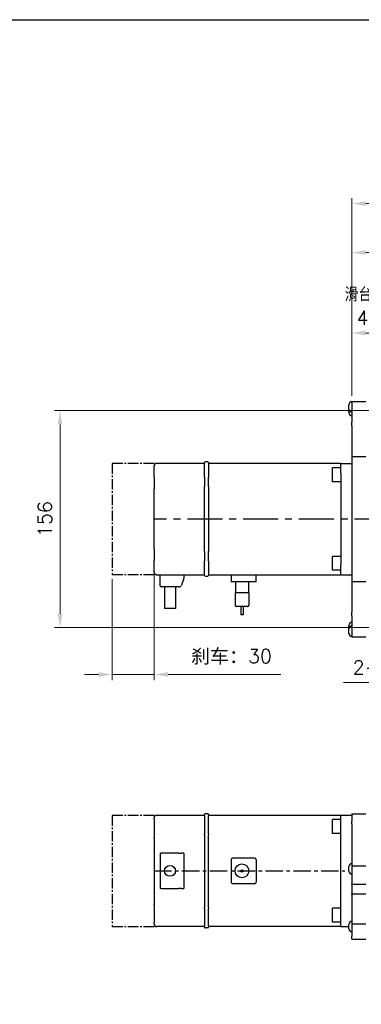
# Model space of a CAD drawing. Header units: millimetres. Extents: x 2163 to 8256, y 0 to 2680.
# Tile 13 of 47: x 2655 to 2900, y 1973 to 2680. Entities that reach past the tile are written whole.
import ezdxf

# ---------------------------------------------------------------- set-up
doc = ezdxf.new("R2010")
doc.units = ezdxf.units.MM
doc.linetypes.add('CENTER2', pattern=[1.125, 0.75, -0.125, 0.125, -0.125])
doc.linetypes.add('CENTERX2', pattern=[4, 2.5, -0.5, 0.5, -0.5])
doc.layers.add('AM_0', color=7, linetype='Continuous', lineweight=50)
doc.layers.add('可見 (ISO)', color=7, linetype='Continuous', lineweight=25)
doc.styles.add('尺寸標註', font='romans.shx', dxfattribs={"bigfont": 'CHINESET.SHX'})
doc.dimstyles.new('CNS4~1$0', dxfattribs={"dimtxt": 10, "dimasz": 10, "dimexe": 4, "dimexo": 4, "dimgap": 6, "dimtad": 1, "dimtoh": 1, "dimdsep": 46, "dimtxsty": '尺寸標註', "dimcen": 0, "dimclrd": 2, "dimclre": 2, "dimclrt": 3, "dimadec": 0, "dimazin": 2, "dimtp": 0.1, "dimtm": 0.1, "dimtfac": 0.71, "dimtmove": 0, "dimatfit": 0, "dimfxl": 4, "dimlwd": 13, "dimlwe": 13, "dimarcsym": 0})
doc.dimstyles.new('CNS4~1$3', dxfattribs={"dimtxt": 10, "dimasz": 10, "dimexe": 4, "dimexo": 4, "dimgap": 6, "dimtad": 1, "dimtoh": 1, "dimdsep": 46, "dimtxsty": '尺寸標註', "dimcen": 0, "dimclrd": 2, "dimclre": 2, "dimclrt": 3, "dimadec": 0, "dimazin": 2, "dimtp": 0.1, "dimtm": 0.1, "dimtfac": 0.71, "dimtmove": 0, "dimatfit": 0, "dimfxl": 4, "dimlwd": 13, "dimlwe": 13, "dimarcsym": 0})

# ---------------------------------------------------------------- blocks, each defined once
blk = doc.blocks.new('*D142')
at = {"color": 2, "lineweight": 13, "transparency": 16777216}
for p, q in [((2893.1, 2410.06), (2893.1, 2459.15)), ((2932.6, 2455.15), (2903.1, 2455.15)), ((2942.6, 2410.06), (2942.6, 2459.15))]:
    blk.add_line(p, q, dxfattribs=at)
at = {"color": 2, "transparency": 16777216}
for points in [[(2903.1, 2456.81), (2903.1, 2453.48), (2893.1, 2455.15)], [(2932.6, 2456.81), (2932.6, 2453.48), (2942.6, 2455.15)]]:
    blk.add_solid(points, dxfattribs=at)
at = {"layer": 'Defpoints', "color": 0, "transparency": 16777216}
for p in [(2893.1, 2455.15), (2893.1, 2406.06), (2942.6, 2406.06)]:
    blk.add_point(p, dxfattribs=at)
at = {"color": 3, "transparency": 16777216, "insert": (2917.85, 2474.48), "char_height": 10, "attachment_point": 5, "style": '尺寸標註'}
blk.add_mtext('滑台機械極限\\P49.5{}{\\H0.71x;\\C3;%%p1}', dxfattribs=at)
blk = doc.blocks.new('*D152')
at = {"color": 2, "lineweight": 13, "transparency": 16777216}
for p, q in [((2948.6, 2399.56), (2679.6, 2399.56)), ((2683.6, 2389.56), (2683.6, 2253.56)), ((2948.6, 2243.56), (2679.6, 2243.56))]:
    blk.add_line(p, q, dxfattribs=at)
at = {"color": 2, "transparency": 16777216}
for points in [[(2681.94, 2389.56), (2685.27, 2389.56), (2683.6, 2399.56)], [(2681.94, 2253.56), (2685.27, 2253.56), (2683.6, 2243.56)]]:
    blk.add_solid(points, dxfattribs=at)
at = {"layer": 'Defpoints', "color": 0, "transparency": 16777216}
for p in [(2952.6, 2399.56), (2683.6, 2243.56), (2952.6, 2243.56)]:
    blk.add_point(p, dxfattribs=at)
at = {"color": 3, "transparency": 16777216, "insert": (2672.6, 2321.56), "char_height": 10, "attachment_point": 5, "rotation": 90, "style": '尺寸標註'}
blk.add_mtext('156', dxfattribs=at)
blk = doc.blocks.new('*D143')
at = {"color": 2, "lineweight": 13, "transparency": 16777216}
for p, q in [((3036.34, 2253.18), (3043.07, 2260.58)), ((3029.62, 2245.78), (3025.58, 2241.34)), ((3018.85, 2233.95), (2991.69, 2204.08)), ((2991.69, 2204.08), (2887.12, 2204.08))]:
    blk.add_line(p, q, dxfattribs=at)
at = {"color": 2, "transparency": 16777216}
for points in [[(3035.11, 2254.3), (3037.58, 2252.06), (3029.62, 2245.78)], [(3017.62, 2235.07), (3020.08, 2232.82), (3025.58, 2241.34)]]:
    blk.add_solid(points, dxfattribs=at)
at = {"layer": 'Defpoints', "color": 0, "transparency": 16777216}
for p in [(3029.62, 2245.78), (3025.58, 2241.34)]:
    blk.add_point(p, dxfattribs=at)
at = {"color": 3, "transparency": 16777216, "insert": (2936.4, 2215.08), "char_height": 10, "attachment_point": 5, "style": '尺寸標註'}
blk.add_mtext('2-∅6{\\Famgdt;x}15{}{\\C2; H7}', dxfattribs=at)
blk = doc.blocks.new('*D154')
at = {"color": 2, "lineweight": 13, "transparency": 16777216}
for p, q in [((2893.1, 2410.06), (2893.1, 2516.96)), ((2903.1, 2512.96), (3017.6, 2512.96)), ((3027.6, 2414.64), (3027.6, 2516.96))]:
    blk.add_line(p, q, dxfattribs=at)
at = {"color": 2, "transparency": 16777216}
for points in [[(2903.1, 2514.62), (2903.1, 2511.29), (2893.1, 2512.96)], [(3017.6, 2514.62), (3017.6, 2511.29), (3027.6, 2512.96)]]:
    blk.add_solid(points, dxfattribs=at)
at = {"layer": 'Defpoints', "color": 0, "transparency": 16777216}
for p in [(3027.6, 2512.96), (2893.1, 2406.06), (3027.6, 2410.64)]:
    blk.add_point(p, dxfattribs=at)
at = {"color": 3, "transparency": 16777216, "insert": (2956.19, 2523.96), "char_height": 10, "attachment_point": 5, "style": '尺寸標註'}
blk.add_mtext('滑台原點  134.5', dxfattribs=at)
blk = doc.blocks.new('*D145')
at = {"layer": 'AM_0', "color": 2, "lineweight": 13, "transparency": 16777216}
for p, q in [((2893.1, 2410.06), (2893.1, 2552.06)), ((3350.1, 2548.06), (2903.1, 2548.06)), ((3360.1, 2325.56), (3360.1, 2552.06))]:
    blk.add_line(p, q, dxfattribs=at)
at = {"layer": 'AM_0', "color": 2, "transparency": 16777216}
for points in [[(2903.1, 2549.73), (2903.1, 2546.39), (2893.1, 2548.06)], [(3350.1, 2549.73), (3350.1, 2546.39), (3360.1, 2548.06)]]:
    blk.add_solid(points, dxfattribs=at)
at = {"layer": 'Defpoints', "color": 0, "transparency": 16777216}
for p in [(2893.1, 2548.06), (2893.1, 2406.06), (3360.1, 2321.56)]:
    blk.add_point(p, dxfattribs=at)
at = {"layer": 'AM_0', "color": 3, "transparency": 16777216, "insert": (3128.36, 2559.06), "char_height": 10, "attachment_point": 5, "style": '尺寸標註'}
blk.add_mtext('L', dxfattribs=at)
blk = doc.blocks.new('*D180')
at = {"color": 2, "lineweight": 13, "transparency": 16777216}
for p, q in [((2721.1, 2278.47), (2721.1, 2205.93)), ((2751.1, 2283.7), (2751.1, 2205.93)), ((2711.1, 2209.93), (2701.1, 2209.93)), ((2721.1, 2209.93), (2751.1, 2209.93)), ((2761.1, 2209.93), (2842.19, 2209.93))]:
    blk.add_line(p, q, dxfattribs=at)
at = {"color": 2, "transparency": 16777216}
for points in [[(2711.1, 2211.6), (2711.1, 2208.27), (2721.1, 2209.93)], [(2761.1, 2211.6), (2761.1, 2208.27), (2751.1, 2209.93)]]:
    blk.add_solid(points, dxfattribs=at)
at = {"layer": 'Defpoints', "color": 0, "transparency": 16777216}
for p in [(2751.1, 2287.7), (2721.1, 2282.47), (2751.1, 2209.93)]:
    blk.add_point(p, dxfattribs=at)
at = {"color": 3, "transparency": 16777216, "insert": (2806.65, 2222.53), "char_height": 10, "attachment_point": 5, "style": '尺寸標註'}
blk.add_mtext('{\\fSimSun|b0|i0|c134|p2;刹车：\\Fromans,chineset|c134;30}', dxfattribs=at)

msp = doc.modelspace()

# ---------------------------------------------------------------- linework, layer by layer
at = {"color": 4, "linetype": 'CENTER2', "ltscale": 10}
for p, q in [((2751.098, 2361.563), (2721.098, 2361.563)), ((2721.098, 2361.563), (2721.098, 2281.563)), ((2751.098, 2281.563), (2721.098, 2281.563)), ((2751.098, 2108.736), (2721.098, 2108.736)), ((2721.098, 2108.736), (2721.098, 2028.736)), ((2751.098, 2028.736), (2721.098, 2028.736))]:
    msp.add_line(p, q, dxfattribs=at)
at = {"color": 4, "linetype": 'CENTERX2', "ltscale": 10}
msp.add_line((3360.098, 2321.563), (2751.098, 2321.563), dxfattribs=at)
at = {"color": 4, "linetype": 'CENTERX2', "ltscale": 5}
msp.add_line((2751.098, 2068.91), (2888.098, 2068.91), dxfattribs=at)
at = {"color": 5}
msp.add_lwpolyline([(2163.122, 2680.163), (3995.387, 2680.163), (3995.387, 0), (2163.122, 0)], close=True, dxfattribs=at)
at = {"layer": '可見 (ISO)'}
for p, q in [((2893.098, 2406.063), (2893.098, 2391.145)), ((2893.098, 2406.063), (2903.098, 2406.063)), ((2890.898, 2400.463), (2890.898, 2403.663)), ((2890.898, 2397.963), (2890.898, 2400.463)), ((2893.098, 2388.485), (2893.098, 2391.145)), ((2893.098, 2388.485), (2893.098, 2366.452)), ((2787.398, 2351.741), (2787.398, 2362.063)), ((2789.598, 2362.563), (2787.898, 2362.563)), ((2790.098, 2362.063), (2790.098, 2351.741)), ((2893.098, 2366.452), (2893.098, 2276.674)), ((2893.098, 2366.452), (2903.098, 2366.452)), ((2751.098, 2351.295), (2751.098, 2359.563)), ((2787.398, 2361.563), (2753.098, 2361.563)), ((2885.098, 2361.563), (2790.098, 2361.563)), ((2879.098, 2348.383), (2879.098, 2358.383)), ((2885.098, 2358.383), (2879.098, 2358.383)), ((2885.098, 2361.563), (2893.098, 2361.563)), ((2885.098, 2354.563), (2885.098, 2361.563)), ((2751.098, 2351.295), (2751.098, 2348.787)), ((2751.098, 2348.787), (2751.098, 2343.271)), ((2787.398, 2351.741), (2787.398, 2350.906)), ((2787.398, 2350.906), (2787.398, 2344.896)), ((2790.098, 2350.906), (2790.098, 2351.741)), ((2790.098, 2344.896), (2790.098, 2350.906)), ((2885.098, 2348.383), (2879.098, 2348.383)), ((2885.098, 2354.563), (2885.098, 2321.563)), ((2751.098, 2299.855), (2751.098, 2343.271)), ((2787.398, 2298.231), (2787.398, 2344.896)), ((2790.098, 2344.896), (2790.098, 2298.231)), ((2885.098, 2321.563), (2885.098, 2288.563)), ((2751.098, 2299.855), (2751.098, 2294.34)), ((2787.398, 2298.231), (2787.398, 2292.22)), ((2790.098, 2292.22), (2790.098, 2298.231)), ((2751.098, 2294.34), (2751.098, 2291.832)), ((2751.098, 2283.563), (2751.098, 2291.832)), ((2787.398, 2292.22), (2787.398, 2291.385)), ((2787.398, 2281.063), (2787.398, 2291.385)), ((2790.098, 2291.385), (2790.098, 2292.22)), ((2790.098, 2291.385), (2790.098, 2281.063)), ((2879.098, 2284.743), (2879.098, 2294.743)), ((2885.098, 2294.743), (2879.098, 2294.743)), ((2885.098, 2284.743), (2879.098, 2284.743)), ((2885.098, 2281.563), (2885.098, 2288.563)), ((2753.098, 2281.563), (2787.398, 2281.563)), ((2755.368, 2273.663), (2755.368, 2281.563)), ((2772.518, 2279.047), (2770.747, 2274.179)), ((2772.518, 2281.563), (2772.518, 2279.047)), ((2787.898, 2280.563), (2789.598, 2280.563)), ((2790.098, 2281.563), (2885.098, 2281.563)), ((2806.398, 2281.563), (2806.398, 2276.463)), ((2824.398, 2276.463), (2824.398, 2281.563)), ((2885.098, 2281.563), (2885.098, 2281.563)), ((2885.098, 2281.563), (2893.098, 2281.563)), ((2768.867, 2272.863), (2756.168, 2272.863)), ((2758.617, 2272.863), (2758.617, 2257.411)), ((2766.417, 2272.863), (2766.417, 2257.411)), ((2807.398, 2276.463), (2806.398, 2276.463)), ((2823.398, 2276.463), (2807.398, 2276.463)), ((2809.62, 2276.463), (2809.62, 2268.663)), ((2818.775, 2276.463), (2818.775, 2268.663)), ((2824.398, 2276.463), (2823.398, 2276.463)), ((2893.098, 2276.674), (2893.098, 2254.641)), ((2893.098, 2276.674), (2903.098, 2276.674)), ((2819.148, 2268.663), (2809.248, 2268.663)), ((2809.248, 2268.663), (2809.248, 2259.663)), ((2819.148, 2268.663), (2819.148, 2259.663)), ((2766.417, 2257.411), (2758.617, 2257.411)), ((2818.148, 2258.663), (2810.248, 2258.663)), ((2813.348, 2258.663), (2813.348, 2252.663)), ((2815.048, 2258.663), (2815.048, 2252.663)), ((2815.048, 2252.663), (2813.348, 2252.663)), ((2893.098, 2251.982), (2893.098, 2254.641)), ((2893.098, 2251.982), (2893.098, 2237.063)), ((2890.898, 2242.663), (2890.898, 2245.163)), ((2890.898, 2239.463), (2890.898, 2242.663)), ((2893.098, 2237.063), (2903.098, 2237.063)), ((2753.098, 2108.91), (2787.398, 2108.91)), ((2787.398, 2108.402), (2787.398, 2109.41)), ((2787.398, 2108.402), (2787.398, 2096.079)), ((2789.598, 2109.91), (2787.898, 2109.91)), ((2790.098, 2109.41), (2790.098, 2108.402)), ((2790.098, 2108.91), (2885.098, 2108.91)), ((2790.098, 2096.079), (2790.098, 2108.402)), ((2885.098, 2101.91), (2885.098, 2108.91)), ((2885.098, 2108.91), (2893.098, 2108.91)), ((2893.098, 2109.91), (2893.098, 2104.691)), ((2893.098, 2109.91), (2903.098, 2109.91)), ((2751.098, 2106.029), (2751.098, 2106.91)), ((2751.098, 2106.029), (2751.098, 2094.721)), ((2879.098, 2095.729), (2879.098, 2105.729)), ((2885.098, 2105.729), (2879.098, 2105.729)), ((2885.098, 2093.834), (2885.098, 2101.91)), ((2893.098, 2102.58), (2893.098, 2104.691)), ((2893.098, 2102.58), (2893.098, 2072.576)), ((2751.098, 2094.721), (2751.098, 2093.042)), ((2751.098, 2092.447), (2751.098, 2093.042)), ((2787.398, 2096.079), (2787.398, 2095.519)), ((2787.398, 2094.747), (2787.398, 2095.519)), ((2787.398, 2094.747), (2787.398, 2042.724)), ((2790.098, 2095.519), (2790.098, 2096.079)), ((2790.098, 2095.519), (2790.098, 2094.747)), ((2790.098, 2042.724), (2790.098, 2094.747)), ((2885.098, 2095.729), (2879.098, 2095.729)), ((2885.098, 2093.834), (2885.098, 2093.829)), ((2885.098, 2043.643), (2885.098, 2093.829)), ((2751.098, 2092.447), (2751.098, 2045.024)), ((2755.368, 2081.51), (2756.168, 2081.51)), ((2755.368, 2081.51), (2755.368, 2056.31)), ((2768.867, 2081.51), (2756.168, 2081.51)), ((2768.867, 2081.51), (2770.747, 2081.51)), ((2772.518, 2081.51), (2770.747, 2081.51)), ((2772.518, 2081.51), (2772.518, 2056.31)), ((2806.398, 2076.91), (2806.398, 2060.91)), ((2823.398, 2077.91), (2807.398, 2077.91)), ((2824.398, 2076.91), (2824.398, 2060.91)), ((2890.898, 2068.81), (2890.898, 2072.01)), ((2893.098, 2072.576), (2893.098, 2059.91)), ((2893.098, 2072.576), (2903.098, 2072.576)), ((2807.398, 2059.91), (2823.398, 2059.91)), ((2893.098, 2059.41), (2893.098, 2059.91)), ((2893.098, 2059.41), (2893.098, 2052.41)), ((2893.098, 2059.41), (2903.098, 2059.41)), ((2756.168, 2056.31), (2755.368, 2056.31)), ((2756.168, 2056.31), (2768.867, 2056.31)), ((2770.747, 2056.31), (2768.867, 2056.31)), ((2770.747, 2056.31), (2772.518, 2056.31)), ((2893.098, 2051.91), (2893.098, 2052.41)), ((2893.098, 2052.41), (2903.098, 2052.41)), ((2893.098, 2051.91), (2893.098, 2030.991)), ((2751.098, 2044.418), (2751.098, 2045.024)), ((2751.098, 2044.418), (2751.098, 2042.739)), ((2885.098, 2043.643), (2885.098, 2043.637)), ((2885.098, 2035.91), (2885.098, 2043.637)), ((2751.098, 2042.739), (2751.098, 2031.79)), ((2787.398, 2041.941), (2787.398, 2042.724)), ((2787.398, 2041.941), (2787.398, 2041.382)), ((2787.398, 2041.382), (2787.398, 2029.418)), ((2790.098, 2042.724), (2790.098, 2041.941)), ((2790.098, 2041.382), (2790.098, 2041.941)), ((2790.098, 2029.418), (2790.098, 2041.382)), ((2879.098, 2032.09), (2879.098, 2042.09)), ((2885.098, 2042.09), (2879.098, 2042.09)), ((2751.098, 2030.91), (2751.098, 2031.79)), ((2787.398, 2028.41), (2787.398, 2029.418)), ((2790.098, 2029.418), (2790.098, 2028.41)), ((2885.098, 2032.09), (2879.098, 2032.09)), ((2885.098, 2028.91), (2885.098, 2035.91)), ((2890.898, 2027.31), (2890.898, 2030.51)), ((2893.098, 2030.991), (2893.098, 2021.961)), ((2893.098, 2030.991), (2903.098, 2030.991)), ((2787.398, 2028.91), (2753.098, 2028.91)), ((2789.598, 2027.91), (2787.898, 2027.91)), ((2885.098, 2028.91), (2790.098, 2028.91)), ((2885.098, 2028.91), (2890.898, 2028.91)), ((2893.098, 2019.91), (2893.098, 2021.961)), ((2893.098, 2019.91), (2903.098, 2019.91))]:
    msp.add_line(p, q, dxfattribs=at)
at = {"layer": '可見 (ISO)', "flags": 128}
for points in [[(2753.098, 2361.563), (2752.943, 2361.557), (2752.789, 2361.539), (2752.639, 2361.51), (2752.493, 2361.47), (2752.353, 2361.42), (2752.22, 2361.36), (2752.095, 2361.293), (2751.976, 2361.219), (2751.866, 2361.139), (2751.763, 2361.053), (2751.668, 2360.962), (2751.581, 2360.867), (2751.502, 2360.769), (2751.43, 2360.667), (2751.366, 2360.563), (2751.309, 2360.457), (2751.259, 2360.349), (2751.216, 2360.24), (2751.179, 2360.129), (2751.15, 2360.017), (2751.127, 2359.904), (2751.111, 2359.791), (2751.101, 2359.677), (2751.098, 2359.563)], [(2751.098, 2283.563), (2751.101, 2283.449), (2751.111, 2283.335), (2751.127, 2283.222), (2751.15, 2283.109), (2751.179, 2282.997), (2751.216, 2282.887), (2751.259, 2282.777), (2751.309, 2282.669), (2751.366, 2282.563), (2751.43, 2282.459), (2751.502, 2282.357), (2751.581, 2282.259), (2751.668, 2282.165), (2751.763, 2282.074), (2751.865, 2281.988), (2751.976, 2281.908), (2752.094, 2281.833), (2752.22, 2281.766), (2752.353, 2281.707), (2752.493, 2281.657), (2752.638, 2281.617), (2752.788, 2281.587), (2752.943, 2281.569), (2753.098, 2281.563)]]:
    msp.add_lwpolyline(points, dxfattribs=at)
at = {"layer": '可見 (ISO)'}
for centre, radius in [((2762.517, 2068.91), 3.9), ((2814.198, 2068.91), 4.95), ((2814.198, 2068.91), 0.85)]:
    msp.add_circle(centre, radius, dxfattribs=at)
for centre, radius, start, end in [((2893.098, 2403.663), 2.2, 90, 180), ((2893.098, 2400.463), 2.2, 180, 270), ((2893.098, 2397.963), 2.2, 180, 270), ((2787.898, 2362.063), 0.5, 90, 180), ((2789.598, 2362.063), 0.5, 0, 90), ((2787.898, 2281.063), 0.5, 180, 270), ((2789.598, 2281.063), 0.5, 270, 0), ((2756.168, 2273.663), 0.8, 180, 270), ((2768.867, 2274.863), 2, 270, 339.99997), ((2810.248, 2259.663), 1, 180, 270), ((2818.148, 2259.663), 1, 270, 0), ((2893.098, 2245.163), 2.2, 90, 180), ((2893.098, 2242.663), 2.2, 90, 180), ((2893.098, 2239.463), 2.2, 180, 270), ((2753.098, 2106.91), 2, 90, 180), ((2787.898, 2109.41), 0.5, 90, 180), ((2789.598, 2109.41), 0.5, 0, 90), ((2807.398, 2076.91), 1, 90, 180), ((2823.398, 2076.91), 1, 0, 90), ((2893.098, 2072.01), 2.2, 90, 180), ((2893.098, 2068.81), 2.2, 180, 270), ((2807.398, 2060.91), 1, 180, 270), ((2823.398, 2060.91), 1, 270, 0), ((2753.098, 2030.91), 2, 180, 270), ((2893.098, 2030.51), 2.2, 90, 180), ((2787.898, 2028.41), 0.5, 180, 270), ((2789.598, 2028.41), 0.5, 270, 0), ((2893.098, 2027.31), 2.2, 180, 270)]:
    msp.add_arc(centre, radius, start, end, dxfattribs=at)

# ---------------------------------------------------------------- dimensions: what is measured, and where the dimension line sits
dim = msp.add_linear_dim(base=(3027.598, 2512.956), p1=(2893.098, 2406.063), p2=(3027.598, 2410.639), text='滑台原點  <>', dimstyle='CNS4~1$0')
dim.commit()
dim.dimension.update_dxf_attribs({"geometry": '*D154', "text_midpoint": (2956.192, 2512.956), "dimtype": 160})
dim = msp.add_linear_dim(base=(2893.098, 2455.145), p1=(2942.598, 2406.063), p2=(2893.098, 2406.063), text='滑台機械極限\\P<>{}{\\H0.71x;\\C3;%%p1}', dimstyle='CNS4~1$0', override={"dimtp": 1, "dimtm": 1, "dimtdec": 2, "dimtzin": 8})
dim.commit()
dim.dimension.update_dxf_attribs({"geometry": '*D142', "text_midpoint": (2917.848, 2455.145), "dimtype": 160})
dim = msp.add_linear_dim(base=(2683.602, 2243.563), p1=(2952.598, 2399.563), p2=(2952.598, 2243.563), angle=90, dimstyle='CNS4~1$0')
dim.commit()
dim.dimension.update_dxf_attribs({"geometry": '*D152', "text_midpoint": (2683.602, 2321.563), "dimtype": 160})
dim = msp.add_linear_dim(base=(2751.098, 2209.934), p1=(2721.098, 2282.473), p2=(2751.098, 2287.697), text='{\\fSimSun|b0|i0|c134|p2;刹车：\\Fromans,chineset|c134;<>}', dimstyle='CNS4~1$0')
dim.commit()
dim.dimension.update_dxf_attribs({"geometry": '*D180', "text_midpoint": (2806.645, 2222.526)})
dim = msp.add_diameter_dim_2p(p1=(3029.616, 2245.783), p2=(3025.579, 2241.344), text='2-<>{\\Famgdt;x}15{}{\\C2; H7}', dimstyle='CNS4~1$3')
dim.commit()
dim.dimension.update_dxf_attribs({"geometry": '*D143', "text_midpoint": (2936.402, 2204.075), "dimtype": 163})
at = {"layer": 'AM_0'}
dim = msp.add_linear_dim(base=(2893.098, 2548.06), p1=(3360.098, 2321.563), p2=(2893.098, 2406.063), text='L', dimstyle='CNS4~1$0', dxfattribs=at)
dim.commit()
dim.dimension.update_dxf_attribs({"geometry": '*D145', "text_midpoint": (3128.362, 2548.06), "dimtype": 160})

doc.saveas('drawing.dxf')
